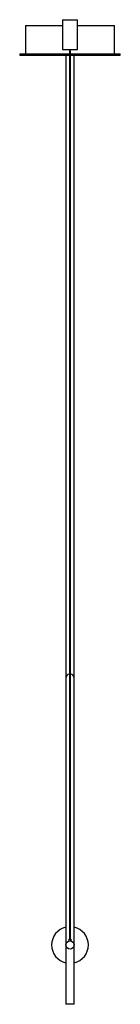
# Paper-space layout '_Izquierda' of a CAD drawing. Header units: inches. Extents: x -3.3 to 3.3, y -3.9 to 61.4.
import ezdxf

# ---------------------------------------------------------------- set-up
doc = ezdxf.new("R2010")
doc.units = ezdxf.units.IN
doc.header["$MEASUREMENT"] = 0

psp = doc.layouts.new('_Izquierda')

# ---------------------------------------------------------------- linework, layer by layer
at = {"color": 7, "linetype": 'Continuous', "lineweight": 25}
for p, q in [((-2.955, 61.025), (-2.955, 59.155)), ((-2.955, 61.025), (-0.5, 61.025)), ((-0.5, 61.419), (-0.5, 59.449)), ((-0.5, 61.419), (0.5, 61.419)), ((0.5, 59.449), (0.5, 61.419)), ((0.5, 61.025), (2.955, 61.025)), ((2.955, 59.155), (2.955, 61.025)), ((-3.345, 59.155), (-3.345, 59.055)), ((-3.345, 59.155), (-0.039, 59.155)), ((-3.345, 59.055), (-0.039, 59.055)), ((-0.5, 59.449), (0.5, 59.449)), ((-0.276, 59.055), (-0.276, 0)), ((-0.039, 59.449), (-0.039, 0.394)), ((0.039, 0.394), (0.039, 59.449)), ((0.039, 59.155), (3.345, 59.155)), ((0.039, 59.055), (3.345, 59.055)), ((0.276, 0), (0.276, 59.055)), ((3.345, 59.055), (3.345, 59.155)), ((-0.079, 0.394), (-0.079, 0.264)), ((-0.079, 0.394), (0.079, 0.394)), ((0.079, 0.264), (0.079, 0.394)), ((0.276, -3.937), (0.276, 0)), ((-0.276, 0), (-0.276, -3.937)), ((0.276, -3.937), (-0.276, -3.937))]:
    psp.add_line(p, q, dxfattribs=at)
psp.add_circle((0, 0), 0.276, dxfattribs=at)
for centre, radius, start, end in [((0, 17.717), 0.276, 98.21321, 180), ((0, 17.717), 0.276, 0, 81.78679), ((0, 0), 1.22, 103.0503, 256.9497), ((0, 0), 1.22, 283.0503, 76.9497)]:
    psp.add_arc(centre, radius, start, end, dxfattribs=at)

doc.saveas('drawing.dxf')
